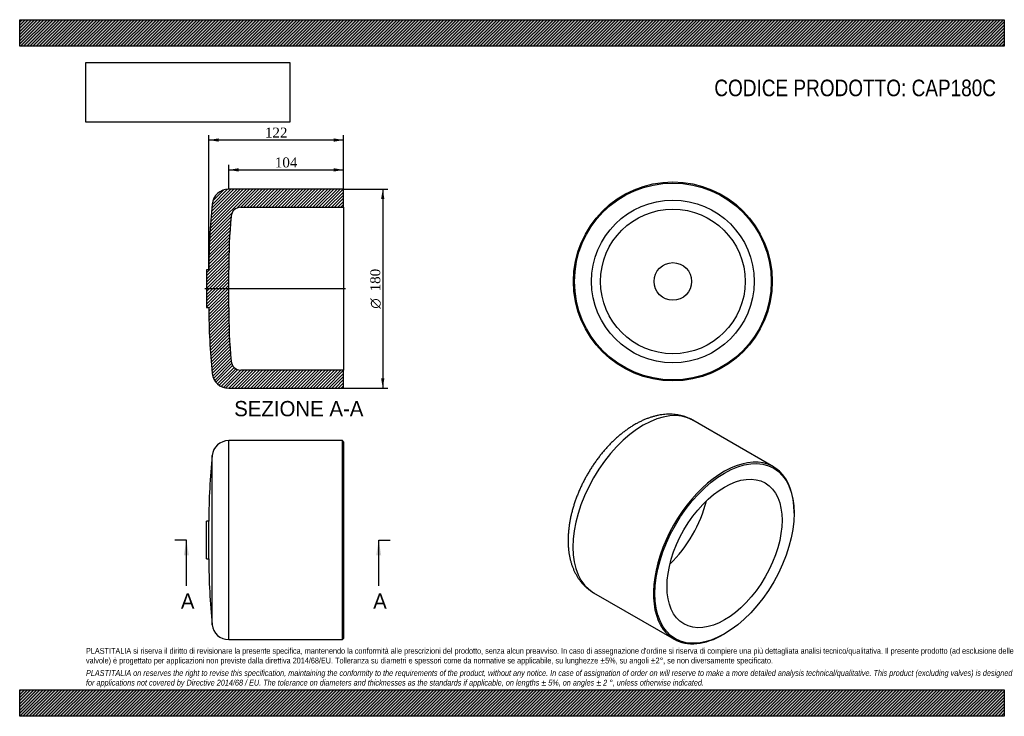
# Model space of a CAD drawing. Header units: millimetres. Extents: x 0 to 891, y 0 to 630.
import ezdxf
from ezdxf.enums import TextEntityAlignment as Align
from ezdxf.lldxf.tags import DXFTag

# ---------------------------------------------------------------- set-up
doc = ezdxf.new("R2010")
doc.units = ezdxf.units.MM
doc.header["$LTSCALE"] = 3
for name, color, linetype in [('CAP180C', 7, 'Continuous'), ('Default', 7, 'Continuous'), ('DV3_Default', 7, 'Continuous')]:
    doc.layers.add(name, color=color, linetype=linetype)
doc.styles.add('SEACAD_Solid_Edge_ANSI', font='seans.ttf')
doc.styles.add('SEACAD_Solid_Edge_ANSI1_Symbols', font='semeca1.ttf')
doc.styles.add('SEACAD_Times_New_Roman', font='times.ttf')
tags = doc.linetypes.add('CENTER2', pattern=[28.575, 19.05, -3.175, 3.175, -3.175]).pattern_tags.tags
tags[10:11] = [DXFTag(74, 4), DXFTag(75, 0), DXFTag(340, '0'), DXFTag(46, 0.0), DXFTag(50, 0.0), DXFTag(44, 0.0), DXFTag(45, 0.0)]
tags[8:9] = [DXFTag(74, 4), DXFTag(75, 0), DXFTag(340, '0'), DXFTag(46, 0.0), DXFTag(50, 0.0), DXFTag(44, 0.0), DXFTag(45, 0.0)]
tags[6:7] = [DXFTag(74, 4), DXFTag(75, 0), DXFTag(340, '0'), DXFTag(46, 0.0), DXFTag(50, 0.0), DXFTag(44, 0.0), DXFTag(45, 0.0)]
tags[4:5] = [DXFTag(74, 4), DXFTag(75, 0), DXFTag(340, '0'), DXFTag(46, 0.0), DXFTag(50, 0.0), DXFTag(44, 0.0), DXFTag(45, 0.0)]
doc.dimstyles.new('ANSImm', dxfattribs={"dimtxt": 9, "dimasz": 9, "dimexe": 4.5, "dimexo": 0, "dimgap": 2.25, "dimtad": 1, "dimdsep": 46, "dimtxsty": 'SEACAD_Times_New_Roman', "dimblk1": '_SE_FILLED', "dimblk2": '_SE_FILLED', "dimsah": 1, "dimcen": 4.5, "dimazin": 0, "dimtfac": 0.85, "dimtdec": 3, "dimtofl": 0, "dimtmove": 0, "dimatfit": 3, "dimfxl": 1, "dimarcsym": 0})
picture_1 = doc.add_image_def('image1.jpg', size_in_pixel=(4302, 1260))

# ---------------------------------------------------------------- blocks, each defined once
blk = doc.blocks.new('SE')
at = {"layer": 'CAP180C', "color": 7, "linetype": 'Continuous'}
for p, q in [((189.15, 69.36), (189.15, 249.36)), ((292.15, 249.36), (189.15, 249.36)), ((292.15, 69.36), (292.15, 249.36)), ((293.15, 248.36), (292.15, 249.36)), ((293.15, 248.36), (293.15, 70.36)), ((174.23, 82.81), (174.23, 235.9)), ((169.15, 142.36), (169.15, 176.36)), ((171.15, 176.36), (169.15, 176.36)), ((171.15, 142.36), (171.15, 176.36)), ((169.15, 142.36), (171.15, 142.36)), ((189.15, 69.36), (292.15, 69.36)), ((292.15, 69.36), (293.15, 70.36))]:
    blk.add_line(p, q, dxfattribs=at)
for centre, radius, start, end in [((189.15, 234.36), 15, 90, 174.07813), ((748.32, 176.36), 577.17, 174.07813, 180), ((748.32, 142.36), 577.17, 180, 185.92187), ((189.15, 84.36), 15, 185.92187, 270)]:
    blk.add_arc(centre, radius, start, end, dxfattribs=at)
blk = doc.blocks.new('SE1')
at = {"layer": 'CAP180C', "color": 7, "linetype": 'Continuous'}
for p, q in [((682.12, 225.63), (609.29, 267.67)), ((700.76, 183.61), (700.76, 184.43)), ((519.29, 111.79), (592.12, 69.74)), ((637.12, 74.2), (637.82, 74.61))]:
    blk.add_line(p, q, dxfattribs=at)
for centre, major_axis, start_param, end_param in [((564.29, 189.73), (-45, -77.94), 3.141593, 6.283185), ((637.12, 147.68), (-45, -77.94), 2.356194, 6.283185), ((572.06, 185.24), (-36.8, -63.74), 1.105059, 2.036533), ((637.12, 147.68), (-45, -77.94), 0, 0.785398)]:
    blk.add_ellipse(centre, major_axis=major_axis, ratio=0.57735, start_param=start_param, end_param=end_param, dxfattribs=at)
for major_axis in [(44.5, 77.08), (-36.8, -63.74)]:
    blk.add_ellipse((637.82, 147.27), major_axis=major_axis, ratio=0.57735, dxfattribs=at)
for points, knots in [([(609.27, 267.66), (609.03, 267.81), (608.16, 268.33), (606.4, 269.21), (604.14, 270.2), (601.78, 271.06), (599.37, 271.78), (596.91, 272.35), (594.39, 272.78), (591.82, 273.07), (589.2, 273.21), (586.53, 273.2), (583.83, 273.04), (581.08, 272.74), (578.3, 272.28), (575.5, 271.67), (572.67, 270.91), (569.82, 270), (566.96, 268.94), (564.09, 267.73), (561.25, 266.39), (558.76, 265.08), (557.38, 264.3), (556.79, 263.96)], [0, 0, 0, 0, 0.014315, 0.061651, 0.108972, 0.156363, 0.203915, 0.251715, 0.299845, 0.348378, 0.397378, 0.446894, 0.496961, 0.547597, 0.5988, 0.650547, 0.702799, 0.755501, 0.808588, 0.861988, 0.915627, 0.969438, 1, 1, 1, 1]), ([(556.79, 263.96), (556.22, 263.63), (554.86, 262.83), (552.42, 261.29), (549.66, 259.41), (546.9, 257.38), (544.19, 255.25), (541.52, 253), (538.89, 250.65), (536.31, 248.2), (533.79, 245.65), (531.32, 243.01), (528.9, 240.28), (526.55, 237.47), (524.27, 234.58), (522.05, 231.62), (519.91, 228.59), (517.83, 225.5), (515.84, 222.35), (513.93, 219.14), (512.09, 215.89), (510.35, 212.59), (508.69, 209.26), (507.13, 205.89), (505.66, 202.49), (504.28, 199.07), (503.01, 195.64), (501.84, 192.19), (500.77, 188.73), (499.81, 185.26), (498.95, 181.8), (498.21, 178.35), (497.58, 174.91), (497.07, 171.48), (496.68, 168.08), (496.41, 164.7), (496.26, 161.36), (496.24, 158.06), (496.34, 154.8), (496.57, 151.6), (496.94, 148.45), (497.43, 145.37), (498.06, 142.37), (498.81, 139.46), (499.7, 136.63), (500.71, 133.91), (501.84, 131.29), (503.1, 128.78), (504.46, 126.4), (505.94, 124.13), (507.53, 121.99), (509.21, 119.99), (510.99, 118.11), (512.86, 116.37), (514.82, 114.75), (516.84, 113.3), (518.39, 112.29), (519.18, 111.86), (519.29, 111.8)], [0, 0, 0, 0, 0.010134, 0.028846, 0.047543, 0.066228, 0.084894, 0.103535, 0.12215, 0.140736, 0.159293, 0.177823, 0.196327, 0.214808, 0.233269, 0.251711, 0.27014, 0.288557, 0.306966, 0.325372, 0.343777, 0.362185, 0.380598, 0.39902, 0.417455, 0.435907, 0.454378, 0.472873, 0.491394, 0.509945, 0.528529, 0.547146, 0.5658, 0.58449, 0.603216, 0.621976, 0.640765, 0.659577, 0.678402, 0.697221, 0.716015, 0.734764, 0.753441, 0.77202, 0.790472, 0.808769, 0.82689, 0.844815, 0.862533, 0.88004, 0.897339, 0.914441, 0.931363, 0.948126, 0.964756, 0.98128, 0.99773, 1, 1, 1, 1])]:
    blk.add_open_spline(points, degree=3, knots=knots, dxfattribs=at)
blk = doc.blocks.new('SE3')
at = {"color": 7, "linetype": 'Continuous', "style": 'SEACAD_Solid_Edge_ANSI'}
blk.add_text('A', height=13.8, dxfattribs=at).set_placement((319.88, 111.06), align=Align.TOP_LEFT)
blk = doc.blocks.new('SE4')
at = {"color": 7, "linetype": 'Continuous', "style": 'SEACAD_Solid_Edge_ANSI'}
blk.add_text('A', height=13.8, dxfattribs=at).set_placement((145.87, 111.06), align=Align.TOP_LEFT)
blk = doc.blocks.new('SEANNOT_GROUP')
at = {"linetype": 'Continuous'}
blk.add_hatch(color=7, dxfattribs=at).paths.add_polyline_path([(327.16, 145.56), (324.86, 159.36), (322.56, 145.56)])
at = {"color": 7, "linetype": 'Continuous'}
blk.add_lwpolyline([(324.86, 117.96), (324.86, 159.36)], dxfattribs=at)
blk = doc.blocks.new('SEANNOT_GROUP1')
at = {"linetype": 'Continuous'}
blk.add_hatch(color=7, dxfattribs=at).paths.add_polyline_path([(153.14, 145.56), (150.84, 159.36), (148.54, 145.56)])
at = {"color": 7, "linetype": 'Continuous'}
blk.add_lwpolyline([(150.84, 117.96), (150.84, 159.36)], dxfattribs=at)
blk = doc.blocks.new('SE2')
at = {"layer": 'Default', "color": 7, "linetype": 'CENTER2'}
for p, q in [((150.84, 159.36), (140.49, 159.36)), ((324.86, 159.36), (335.21, 159.36))]:
    blk.add_line(p, q, dxfattribs=at)
at = {"layer": 'Default', "color": 7, "linetype": 'CENTER2', "const_width": 0.0001}
blk.add_lwpolyline([(324.86, 159.36), (150.84, 159.36)], dxfattribs=at)
at = {"layer": 'Default'}
for name in ['SEANNOT_GROUP1', 'SEANNOT_GROUP', 'SE4', 'SE3']:
    blk.add_blockref(name, (0, 0), dxfattribs=at)
blk = doc.blocks.new('SE5')
at = {"layer": 'CAP180C', "linetype": 'Continuous'}
h = blk.add_hatch(dxfattribs=at)
h.set_pattern_fill('LINE', scale=0.62992, angle=45, style=0)
edge = h.paths.add_edge_path()
edge.add_line((292.15, 296.71), (293.15, 297.71))
edge.add_line((293.15, 297.71), (293.15, 313.11))
edge.add_line((293.15, 313.11), (200.15, 313.11))
edge.add_arc((200.15, 322.04), 8.93, 184.96996, 270, ccw=False)
edge.add_arc((748.32, 369.71), 559.17, 180, 184.96996, ccw=False)
edge.add_line((189.15, 369.71), (189.15, 403.71))
edge.add_arc((748.32, 403.71), 559.17, 175.03004, 180, ccw=False)
edge.add_arc((200.15, 451.38), 8.93, 90, 175.03004, ccw=False)
edge.add_line((200.15, 460.31), (293.15, 460.31))
edge.add_line((293.15, 460.31), (293.15, 475.71))
edge.add_line((293.15, 475.71), (292.15, 476.71))
edge.add_line((292.15, 476.71), (189.15, 476.71))
edge.add_arc((189.15, 461.71), 15, 90, 174.07813)
edge.add_arc((748.32, 403.71), 577.17, 174.07813, 180)
edge.add_line((171.15, 403.71), (169.15, 403.71))
edge.add_line((169.15, 403.71), (169.15, 369.71))
edge.add_line((169.15, 369.71), (171.15, 369.71))
edge.add_arc((748.32, 369.71), 577.17, 180, 185.92187)
edge.add_arc((189.15, 311.71), 15, 185.92187, 270)
edge.add_line((189.15, 296.71), (292.15, 296.71))
at = {"layer": 'CAP180C', "color": 7, "linetype": 'Continuous'}
for p, q in [((292.15, 476.71), (189.15, 476.71)), ((293.15, 475.71), (292.15, 476.71)), ((293.15, 460.31), (293.15, 475.71)), ((200.15, 460.31), (293.15, 460.31)), ((293.15, 460.31), (293.15, 313.11)), ((169.15, 403.71), (169.15, 369.71)), ((171.15, 403.71), (169.15, 403.71)), ((189.15, 369.71), (189.15, 403.71)), ((169.15, 369.71), (171.15, 369.71)), ((293.15, 313.11), (200.15, 313.11)), ((293.15, 297.71), (293.15, 313.11)), ((189.15, 296.71), (292.15, 296.71)), ((292.15, 296.71), (293.15, 297.71))]:
    blk.add_line(p, q, dxfattribs=at)
for centre, radius, start, end in [((189.15, 461.71), 15, 90, 174.07813), ((748.32, 403.71), 577.17, 174.07813, 180), ((200.15, 451.38), 8.93, 90, 175.03004), ((748.32, 403.71), 559.17, 175.03004, 180), ((748.32, 369.71), 577.17, 180, 185.92187), ((748.32, 369.71), 559.17, 180, 184.96996), ((200.15, 322.04), 8.93, 184.96996, 270), ((189.15, 311.71), 15, 185.92187, 270)]:
    blk.add_arc(centre, radius, start, end, dxfattribs=at)
at = {"layer": 'DV3_Default', "color": 7, "linetype": 'CENTER2'}
blk.add_line((294.9, 386.71), (167.4, 386.71), dxfattribs=at)
blk = doc.blocks.new('SE6')
at = {"layer": 'CAP180C', "color": 7, "linetype": 'Continuous'}
for radius in [90, 89, 73.6, 65.44, 17]:
    blk.add_circle((591.06, 393.28), radius, dxfattribs=at)
blk = doc.blocks.new('GDimGGroup')
at = {"layer": 'Default', "linetype": 'Continuous'}
for points in [[(330.03, 467.71), (328.53, 476.71), (327.03, 467.71)], [(330.03, 305.71), (327.03, 305.71), (328.53, 296.71)]]:
    blk.add_hatch(color=7, dxfattribs=at).paths.add_polyline_path(points)
at = {"layer": 'Default', "color": 7, "linetype": 'Continuous'}
for p, q in [((292.15, 476.71), (333.03, 476.71)), ((328.53, 476.71), (328.53, 296.71)), ((292.15, 296.71), (333.03, 296.71))]:
    blk.add_line(p, q, dxfattribs=at)
for s, style, p in [('180', 'SEACAD_Times_New_Roman', (317.28, 384.3)), ('O', 'SEACAD_Solid_Edge_ANSI1_Symbols', (317.28, 368.64))]:
    blk.add_text(s, height=9, rotation=90, dxfattribs=dict(at, style=style)).set_placement(p, align=Align.TOP_LEFT)
blk = doc.blocks.new('DMBLK27')
at = {"layer": 'Default', "linetype": 'Continuous'}
for points in [[(180.15, 522.66), (171.15, 521.16), (180.15, 519.66)], [(284.15, 522.66), (284.15, 519.66), (293.15, 521.16)]]:
    blk.add_hatch(color=7, dxfattribs=at).paths.add_polyline_path(points)
at = {"layer": 'Default', "color": 7, "linetype": 'Continuous'}
for p, q in [((171.15, 403.71), (171.15, 525.66)), ((293.15, 521.16), (171.15, 521.16)), ((293.15, 475.71), (293.15, 525.66))]:
    blk.add_line(p, q, dxfattribs=at)
at = {"layer": 'Default', "color": 7, "linetype": 'Continuous', "style": 'SEACAD_Times_New_Roman'}
blk.add_text('122', height=9, dxfattribs=at).set_placement((221.91, 532.41), align=Align.TOP_LEFT)
blk = doc.blocks.new('_SE_FILLED')
at = {"color": 0}
blk.add_line((0, 0), (-1, 0), dxfattribs=at)
blk.add_solid([(0, 0), (-1, -0.1665), (-1, 0.1665), (0, 0)], dxfattribs=at)
blk = doc.blocks.new('DMBLK28')
at = {"layer": 'Default', "linetype": 'Continuous'}
for points in [[(198.15, 495.66), (189.15, 494.16), (198.15, 492.66)], [(284.15, 495.66), (284.15, 492.66), (293.15, 494.16)]]:
    blk.add_hatch(color=7, dxfattribs=at).paths.add_polyline_path(points)
at = {"layer": 'Default', "color": 7, "linetype": 'Continuous'}
for p, q in [((189.15, 476.71), (189.15, 498.66)), ((189.15, 494.16), (293.15, 494.16)), ((293.15, 468.01), (293.15, 498.66))]:
    blk.add_line(p, q, dxfattribs=at)
at = {"layer": 'Default', "color": 7, "linetype": 'Continuous', "style": 'SEACAD_Times_New_Roman'}
blk.add_text('104', height=9, dxfattribs=at).set_placement((230.91, 505.41), align=Align.TOP_LEFT)

msp = doc.modelspace()

# ---------------------------------------------------------------- hatches: boundary and pattern name
at = {"layer": 'Default', "linetype": 'Continuous'}
h = msp.add_hatch(dxfattribs=at)
h.set_pattern_fill('LINE', scale=0.629921, angle=45, style=0)
h.paths.add_polyline_path([(891, 606), (891, 630), (0, 630), (0, 606)])
for points in [[(891, 606), (891, 630), (0, 630), (0, 606)], [(891, 0), (891, 24), (0, 24), (0, 0)]]:
    msp.add_hatch(color=7, dxfattribs=at).paths.add_polyline_path(points)
h = msp.add_hatch(dxfattribs=at)
h.set_pattern_fill('LINE', scale=0.62992, angle=45, style=0)
h.paths.add_polyline_path([(891, 0), (891, 24), (0, 24), (0, 0)])

# ---------------------------------------------------------------- linework, layer by layer
at = {"layer": 'Default', "color": 7, "linetype": 'Continuous'}
for p, q in [((0, 630), (891, 630)), ((0, 606), (0, 630)), ((891, 630), (891, 606)), ((891, 606), (0, 606)), ((0, 24), (891, 24)), ((0, 0), (0, 24)), ((891, 24), (891, 0)), ((891, 0), (0, 0))]:
    msp.add_line(p, q, dxfattribs=at)

# ---------------------------------------------------------------- block references
at = {"layer": 'Default'}
for name in ['SE6', 'SE5', 'GDimGGroup', 'SE1', 'SE', 'SE2']:
    msp.add_blockref(name, (0, 0), dxfattribs=at)

# ---------------------------------------------------------------- texts
at = {"layer": 'Default', "color": 7, "linetype": 'Continuous', "style": 'SEACAD_Solid_Edge_ANSI'}
msp.add_text('SEZIONE A-A', height=13.8, dxfattribs=at).set_placement((194.117, 285.163), align=Align.TOP_LEFT)
at = {"layer": 'Default', "attachment_point": 1}
for s, insert, char_height, width in [('{\\fArial Narrow|b0||i0||c0|p34;\\C7;\\H15.;\\W1.;CODICE PRODOTTO: CAP180C}', (628.584, 575.803), 15, 255.48412), ("{\\fArial Narrow|b0||i0||c0|p34;\\C7;\\H5.25;\\W1.;PLASTITALIA si riserva il diritto di revisionare la presente specifica, mantenendo la conformità alle prescrizioni del prodotto, senza alcun preavviso. In caso di assegnazione d'ordine si riserva di compiere una più dettagliata analisi tecnico/qualitativa. Il presente prodotto (ad esclusione delle \\P}{\\fArial Narrow|b0||i0||c0|p34;\\C7;\\H5.25;\\W1.;valvole) è progettato per applicazioni non previste dalla direttiva 2014/68/EU. Tolleranza su diametri e spessori come da normative se applicabile, su lunghezze ±5%, su angoli ±2°, se non diversamente specificato.\\P}{\\fArial Narrow|b0||i0||c0|p34;\\C7;\\H1.5;\\W1.;   \\P}{\\fArial Narrow|b0||i1||c0|p34;\\C7;\\H5.25;\\W1.;PLASTITALIA on reserves the right to revise this specification, maintaining the conformity to the requirements of the product, without any notice. In case of assignation of order on will reserve to make a more detailed analysis technical/qualitative. This product (excluding valves) is designed \\P}{\\fArial Narrow|b0||i1||c0|p34;\\C7;\\H5.25;\\W1.;for applications not covered by Directive 2014/68 / EU. The tolerance on diameters and thicknesses as the standards if applicable, on lengths ± 5%, on angles ± 2 °, unless otherwise indicated.\\P}", (60, 61.807), 5.25, 771)]:
    msp.add_mtext(s, dxfattribs=dict(at, insert=insert, char_height=char_height, width=width))

# ---------------------------------------------------------------- dimensions: what is measured, and where the dimension line sits
at = {"layer": 'Default', "color": 7, "linetype": 'Continuous'}
for base, p1, p2, picture, middle in [((171.152, 521.165), (293.152, 475.708), (171.152, 403.708), 'DMBLK27', (232.152, 521.165)), ((293.152, 494.165), (189.152, 476.708), (293.152, 468.008), 'DMBLK28', (241.152, 494.165))]:
    dim = msp.add_linear_dim(base=base, p1=p1, p2=p2, text='\\A1;<>', dimstyle='ANSImm', dxfattribs=at)
    dim.commit()
    dim.dimension.update_dxf_attribs({"geometry": picture, "text_midpoint": middle, "dimtype": 160})

# ---------------------------------------------------------------- pictures from other files: only their frames are drawn
image = msp.add_image(picture_1, insert=(60, 537.31), size_in_units=(184.371, 54))
image.dxf.flags = 7

doc.saveas('drawing.dxf')
